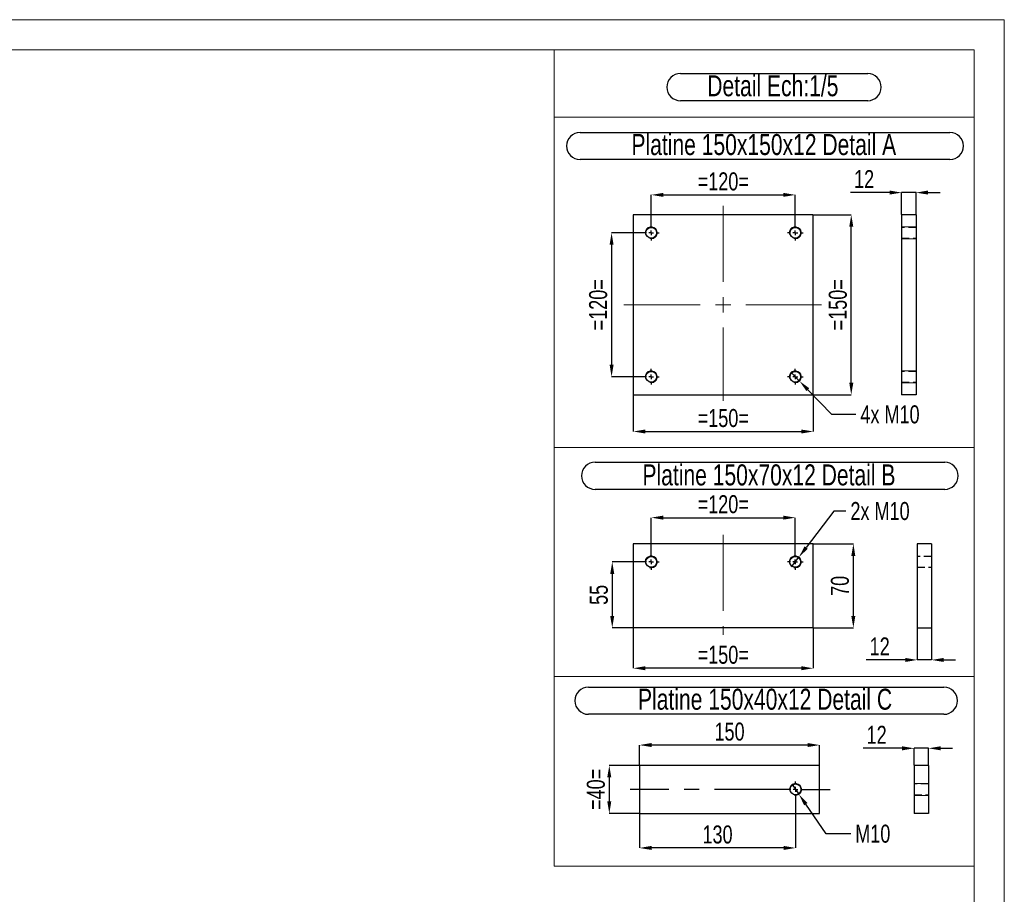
# Model space of a CAD drawing. Header units: millimetres. Extents: x 0 to 841, y 0 to 594.
# Tile 8 of 8: x 677 to 841, y 448 to 594. Entities that reach past the tile are written whole.
import ezdxf

# ---------------------------------------------------------------- set-up
doc = ezdxf.new("R2010")
doc.units = ezdxf.units.MM
doc.header["$PDSIZE"] = -1
doc.linetypes.add('CENTERX2', pattern=[20.32, 12.7, -2.54, 2.54, -2.54])
doc.linetypes.add('HIDDEN', pattern=[1.905, 1.27, -0.635])
for name, color, linetype in [('COTES', 1, 'Continuous'), ('NOTES', 6, 'Continuous'), ('TRAIT-MIXTES', 3, 'CENTERX2'), ('TRAIT-TIRET', 2, 'HIDDEN')]:
    doc.layers.add(name, color=color, linetype=linetype)
doc.layers.add('TRAIT-FORT', color=4, linetype='Continuous', lineweight=25)
doc.styles.add('SLDTEXTSTYLE0', font='TXT', dxfattribs={"width": 0.75})
doc.dimstyles.new('SLDDIMSTYLE4', dxfattribs={"dimtxt": 3, "dimasz": 2, "dimexe": 0, "dimexo": 0.0625, "dimgap": 0.75, "dimtad": 1, "dimdec": 0, "dimlfac": 5, "dimrnd": 1e-09, "dimzin": 12, "dimdsep": 46, "dimtxsty": 'SLDTEXTSTYLE0', "dimsah": 1, "dimcen": 0.09, "dimadec": 0, "dimazin": 3, "dimtfac": 1, "dimtdec": 0, "dimtofl": 0, "dimtmove": 0, "dimatfit": 3, "dimfxl": 1, "dimfrac": 2, "dimtolj": 1, "dimtzin": 12, "dimarcsym": 0})
doc.dimstyles.new('SLDDIMSTYLE5', dxfattribs={"dimtxt": 3, "dimasz": 2, "dimexe": 0, "dimexo": 0.0625, "dimgap": 0.75, "dimtad": 0, "dimtih": 1, "dimtoh": 1, "dimdec": 0, "dimlfac": 5, "dimrnd": 1e-09, "dimzin": 12, "dimdsep": 46, "dimtxsty": 'SLDTEXTSTYLE0', "dimblk1": 'NONE', "dimsah": 1, "dimcen": 0, "dimadec": 0, "dimazin": 3, "dimtfac": 1, "dimtdec": 0, "dimtmove": 0, "dimatfit": 3, "dimldrblk": 'NONE', "dimfxl": 1, "dimfrac": 2, "dimtolj": 1, "dimtzin": 12, "dimarcsym": 0})
doc.dimstyles.new('SLDDIMSTYLE6', dxfattribs={"dimtxt": 3, "dimasz": 2, "dimexe": 0, "dimexo": 0.0625, "dimgap": 0.75, "dimtad": 1, "dimdec": 0, "dimlfac": 5, "dimrnd": 1e-09, "dimzin": 12, "dimdsep": 46, "dimtxsty": 'SLDTEXTSTYLE0', "dimsah": 1, "dimcen": 0.09, "dimadec": 0, "dimazin": 3, "dimtfac": 1, "dimtdec": 0, "dimtmove": 0, "dimatfit": 0, "dimfxl": 1, "dimfrac": 2, "dimtolj": 1, "dimtzin": 12, "dimarcsym": 0})

# ---------------------------------------------------------------- blocks, each defined once
blk = doc.blocks.new('SW_NOTE_1')
at = {"layer": 'NOTES', "color": 0}
for p, q in [((-0.03, 4.79), (31.17, 4.79)), ((31.17, 0.27), (-0.03, 0.27))]:
    blk.add_line(p, q, dxfattribs=at)
for centre, start, end in [((-0.03, 2.53), 90, 270), ((31.17, 2.53), 270, 90)]:
    blk.add_arc(centre, 2.26, start, end, dxfattribs=at)
at = {"layer": 'NOTES', "color": 0, "insert": (15.37, 4.51), "char_height": 3.5, "attachment_point": 2, "style": 'SLDTEXTSTYLE0'}
blk.add_mtext('Detail Ech:1/5', dxfattribs=at)
blk = doc.blocks.new('_D_11')
at = {"layer": 'COTES', "color": 0, "lineweight": -2, "transparency": 16777216}
for p, q in [((780.82, 558.48), (775.57, 558.48)), ((775.57, 556.48), (775.57, 536.48)), ((780.82, 534.48), (775.57, 534.48))]:
    blk.add_line(p, q, dxfattribs=at)
at = {"layer": 'COTES', "color": 0, "transparency": 16777216}
for points in [[(775.24, 556.48), (775.9, 556.48), (775.57, 558.48)], [(775.24, 536.48), (775.9, 536.48), (775.57, 534.48)]]:
    blk.add_solid(points, dxfattribs=at)
at = {"layer": 'Defpoints', "color": 0, "transparency": 16777216}
for p in [(780.88, 558.48), (775.57, 534.48), (780.88, 534.48)]:
    blk.add_point(p, dxfattribs=at)
at = {"layer": 'COTES', "color": 0, "transparency": 16777216, "insert": (771.82, 546.48), "char_height": 3, "attachment_point": 2, "rotation": 90, "style": 'SLDTEXTSTYLE0'}
blk.add_mtext('\\A1;=120=', dxfattribs=at)
blk = doc.blocks.new('_D_12')
at = {"layer": 'COTES', "color": 0, "lineweight": -2, "transparency": 16777216}
for p, q in [((809.24, 561.48), (815.5, 561.48)), ((815.5, 533.48), (815.5, 559.48)), ((809.24, 531.48), (815.5, 531.48))]:
    blk.add_line(p, q, dxfattribs=at)
at = {"layer": 'COTES', "color": 0, "transparency": 16777216}
for points in [[(815.17, 559.48), (815.84, 559.48), (815.5, 561.48)], [(815.17, 533.48), (815.84, 533.48), (815.5, 531.48)]]:
    blk.add_solid(points, dxfattribs=at)
at = {"layer": 'Defpoints', "color": 0, "transparency": 16777216}
for p in [(809.18, 561.48), (815.5, 561.48), (809.18, 531.48)]:
    blk.add_point(p, dxfattribs=at)
at = {"layer": 'COTES', "color": 0, "transparency": 16777216, "insert": (811.75, 546.48), "char_height": 3, "attachment_point": 2, "rotation": 90, "style": 'SLDTEXTSTYLE0'}
blk.add_mtext('\\A1;=150=', dxfattribs=at)
blk = doc.blocks.new('_D_13')
at = {"layer": 'COTES', "color": 0, "lineweight": -2, "transparency": 16777216}
for p, q in [((782.18, 559.85), (782.18, 564.8)), ((784.18, 564.8), (804.18, 564.8)), ((806.18, 559.85), (806.18, 564.8))]:
    blk.add_line(p, q, dxfattribs=at)
at = {"layer": 'COTES', "color": 0, "transparency": 16777216}
for points in [[(784.18, 565.13), (784.18, 564.47), (782.18, 564.8)], [(804.18, 565.13), (804.18, 564.47), (806.18, 564.8)]]:
    blk.add_solid(points, dxfattribs=at)
at = {"layer": 'Defpoints', "color": 0, "transparency": 16777216}
for p in [(806.18, 564.8), (782.18, 559.78), (806.18, 559.78)]:
    blk.add_point(p, dxfattribs=at)
at = {"layer": 'COTES', "color": 0, "transparency": 16777216, "insert": (794.18, 568.55), "char_height": 3, "attachment_point": 2, "style": 'SLDTEXTSTYLE0'}
blk.add_mtext('\\A1;=120=', dxfattribs=at)
blk = doc.blocks.new('_D_14')
at = {"layer": 'COTES', "color": 0, "lineweight": -2, "transparency": 16777216}
for p, q in [((779.18, 531.42), (779.18, 525.36)), ((809.18, 531.42), (809.18, 525.36)), ((781.18, 525.36), (807.18, 525.36))]:
    blk.add_line(p, q, dxfattribs=at)
at = {"layer": 'COTES', "color": 0, "transparency": 16777216}
for points in [[(781.18, 525.69), (781.18, 525.03), (779.18, 525.36)], [(807.18, 525.69), (807.18, 525.03), (809.18, 525.36)]]:
    blk.add_solid(points, dxfattribs=at)
at = {"layer": 'Defpoints', "color": 0, "transparency": 16777216}
for p in [(779.18, 531.48), (809.18, 531.48), (809.18, 525.36)]:
    blk.add_point(p, dxfattribs=at)
at = {"layer": 'COTES', "color": 0, "transparency": 16777216, "insert": (794.18, 529.11), "char_height": 3, "attachment_point": 2, "style": 'SLDTEXTSTYLE0'}
blk.add_mtext('\\A1;=150=', dxfattribs=at)
blk = doc.blocks.new('_D_15')
at = {"layer": 'COTES', "color": 0, "lineweight": -2, "transparency": 16777216}
for p, q in [((805.49, 535.2), (806.88, 533.77)), ((812.26, 528.22), (808.27, 532.33)), ((816.27, 528.22), (812.26, 528.22))]:
    blk.add_line(p, q, dxfattribs=at)
at = {"layer": 'COTES', "color": 0, "transparency": 16777216}
blk.add_solid([(808.51, 532.56), (808.03, 532.1), (806.88, 533.77)], dxfattribs=at)
at = {"layer": 'Defpoints', "color": 0, "transparency": 16777216}
for p in [(805.49, 535.2), (806.88, 533.77)]:
    blk.add_point(p, dxfattribs=at)
at = {"layer": 'COTES', "color": 0, "transparency": 16777216, "insert": (817.02, 529.72), "char_height": 3, "attachment_point": 1, "style": 'SLDTEXTSTYLE0'}
blk.add_mtext('\\A1;4x M10', dxfattribs=at)
blk = doc.blocks.new('_None')
blk = doc.blocks.new('SW_NOTE_30')
at = {"layer": 'NOTES', "color": 0}
for p, q in [((-0.05, 4.79), (61.59, 4.79)), ((61.59, 0.26), (-0.05, 0.26))]:
    blk.add_line(p, q, dxfattribs=at)
for centre, start, end in [((-0.05, 2.52), 90, 270), ((61.59, 2.52), 270, 90)]:
    blk.add_arc(centre, 2.26, start, end, dxfattribs=at)
at = {"layer": 'NOTES', "color": 0, "insert": (30.57, 4.51), "char_height": 3.5, "attachment_point": 2, "style": 'SLDTEXTSTYLE0'}
blk.add_mtext('Platine 150x150x12 Detail A', dxfattribs=at)
blk = doc.blocks.new('SW_CENTERMARKSYMBOL_0')
at = {"layer": 'TRAIT-MIXTES', "color": 0}
for p, q in [((-0.8, 0), (-1.3, 0)), ((0, 0), (-0.4, 0)), ((0, 0.8), (0, 1.3)), ((0, 0), (0, 0.4)), ((0, 0), (0, -0.4)), ((0, 0), (0.4, 0)), ((0.8, 0), (1.3, 0)), ((0, -0.8), (0, -1.3))]:
    blk.add_line(p, q, dxfattribs=at)
blk = doc.blocks.new('SW_CENTERMARKSYMBOL_1')
at = {"layer": 'TRAIT-MIXTES', "color": 0}
for p, q in [((-0.8, 0), (-1.3, 0)), ((0, 0), (-0.4, 0)), ((0, 0.8), (0, 1.3)), ((0, 0), (0, 0.4)), ((0, 0), (0, -0.4)), ((0, 0), (0.4, 0)), ((0.8, 0), (1.3, 0)), ((0, -0.8), (0, -1.3))]:
    blk.add_line(p, q, dxfattribs=at)
blk = doc.blocks.new('SW_CENTERMARKSYMBOL_2')
at = {"layer": 'TRAIT-MIXTES', "color": 0}
for p, q in [((-0.8, 0), (-1.3, 0)), ((0, 0), (-0.4, 0)), ((0, 0.8), (0, 1.3)), ((0, 0), (0, 0.4)), ((0, 0), (0, -0.4)), ((0, 0), (0.4, 0)), ((0.8, 0), (1.3, 0)), ((0, -0.8), (0, -1.3))]:
    blk.add_line(p, q, dxfattribs=at)
blk = doc.blocks.new('SW_CENTERMARKSYMBOL_3')
at = {"layer": 'TRAIT-MIXTES', "color": 0}
for p, q in [((-0.8, 0), (-1.3, 0)), ((0, 0), (-0.4, 0)), ((0, 0.8), (0, 1.3)), ((0, 0), (0, 0.4)), ((0, 0), (0, -0.4)), ((0, 0), (0.4, 0)), ((0.8, 0), (1.3, 0)), ((0, -0.8), (0, -1.3))]:
    blk.add_line(p, q, dxfattribs=at)
blk = doc.blocks.new('_D_16')
at = {"layer": 'COTES', "color": 0, "lineweight": -2, "transparency": 16777216}
for p, q in [((806.22, 464.35), (806.22, 455.95)), ((780.22, 461.65), (780.22, 455.95)), ((804.22, 455.95), (782.22, 455.95))]:
    blk.add_line(p, q, dxfattribs=at)
at = {"layer": 'COTES', "color": 0, "transparency": 16777216}
for points in [[(782.22, 456.29), (782.22, 455.62), (780.22, 455.95)], [(804.22, 456.29), (804.22, 455.62), (806.22, 455.95)]]:
    blk.add_solid(points, dxfattribs=at)
at = {"layer": 'Defpoints', "color": 0, "transparency": 16777216}
for p in [(806.22, 464.41), (780.22, 461.71), (780.22, 455.95)]:
    blk.add_point(p, dxfattribs=at)
at = {"layer": 'COTES', "color": 0, "transparency": 16777216, "insert": (793.22, 459.7), "char_height": 3, "attachment_point": 2, "style": 'SLDTEXTSTYLE0'}
blk.add_mtext('\\A1;130', dxfattribs=at)
blk = doc.blocks.new('_D_17')
at = {"layer": 'COTES', "color": 0, "lineweight": -2, "transparency": 16777216}
for p, q in [((780.22, 469.77), (780.22, 473.1)), ((808.22, 473.1), (782.22, 473.1)), ((810.22, 469.77), (810.22, 473.1))]:
    blk.add_line(p, q, dxfattribs=at)
at = {"layer": 'COTES', "color": 0, "transparency": 16777216}
for points in [[(782.22, 473.44), (782.22, 472.77), (780.22, 473.1)], [(808.22, 473.44), (808.22, 472.77), (810.22, 473.1)]]:
    blk.add_solid(points, dxfattribs=at)
at = {"layer": 'Defpoints', "color": 0, "transparency": 16777216}
for p in [(780.22, 473.1), (780.22, 469.71), (810.22, 469.71)]:
    blk.add_point(p, dxfattribs=at)
at = {"layer": 'COTES', "color": 0, "transparency": 16777216, "insert": (795.22, 476.85), "char_height": 3, "attachment_point": 2, "style": 'SLDTEXTSTYLE0'}
blk.add_mtext('\\A1;150', dxfattribs=at)
blk = doc.blocks.new('_D_18')
at = {"layer": 'COTES', "color": 0, "lineweight": -2, "transparency": 16777216}
for p, q in [((780.15, 469.71), (775.19, 469.71)), ((775.19, 467.71), (775.19, 463.71)), ((780.15, 461.71), (775.19, 461.71))]:
    blk.add_line(p, q, dxfattribs=at)
at = {"layer": 'COTES', "color": 0, "transparency": 16777216}
for points in [[(774.85, 467.71), (775.52, 467.71), (775.19, 469.71)], [(774.85, 463.71), (775.52, 463.71), (775.19, 461.71)]]:
    blk.add_solid(points, dxfattribs=at)
at = {"layer": 'Defpoints', "color": 0, "transparency": 16777216}
for p in [(780.22, 469.71), (775.19, 461.71), (780.22, 461.71)]:
    blk.add_point(p, dxfattribs=at)
at = {"layer": 'COTES', "color": 0, "transparency": 16777216, "insert": (771.44, 465.71), "char_height": 3, "attachment_point": 2, "rotation": 90, "style": 'SLDTEXTSTYLE0'}
blk.add_mtext('\\A1;=40=', dxfattribs=at)
blk = doc.blocks.new('_D_19')
at = {"layer": 'COTES', "color": 0, "lineweight": -2, "transparency": 16777216}
for p, q in [((805.65, 466.54), (806.78, 464.89)), ((811.31, 458.33), (807.92, 463.24)), ((815.41, 458.33), (811.31, 458.33))]:
    blk.add_line(p, q, dxfattribs=at)
at = {"layer": 'COTES', "color": 0, "transparency": 16777216}
blk.add_solid([(808.2, 463.43), (807.65, 463.05), (806.78, 464.89)], dxfattribs=at)
at = {"layer": 'Defpoints', "color": 0, "transparency": 16777216}
for p in [(805.65, 466.54), (806.78, 464.89)]:
    blk.add_point(p, dxfattribs=at)
at = {"layer": 'COTES', "color": 0, "transparency": 16777216, "insert": (816.16, 459.83), "char_height": 3, "attachment_point": 1, "style": 'SLDTEXTSTYLE0'}
blk.add_mtext('\\A1;M10', dxfattribs=at)
blk = doc.blocks.new('SW_NOTE_31')
at = {"layer": 'NOTES', "color": 0}
for p, q in [((-0.07, 4.78), (59.18, 4.78)), ((59.18, 0.25), (-0.07, 0.25))]:
    blk.add_line(p, q, dxfattribs=at)
for centre, start, end in [((-0.07, 2.51), 90, 270), ((59.18, 2.51), 270, 90)]:
    blk.add_arc(centre, 2.26, start, end, dxfattribs=at)
at = {"layer": 'NOTES', "color": 0, "insert": (29.37, 4.51), "char_height": 3.5, "attachment_point": 2, "style": 'SLDTEXTSTYLE0'}
blk.add_mtext('Platine 150x40x12 Detail C', dxfattribs=at)
blk = doc.blocks.new('SW_CENTERMARKSYMBOL_4')
at = {"layer": 'TRAIT-MIXTES', "color": 0}
for p, q in [((-0.8, 0), (-27.53, 0)), ((0, 0), (-0.4, 0)), ((0, 0.8), (0, 1.3)), ((0, 0), (0, 0.4)), ((0, 0), (0, -0.4)), ((0, 0), (0.4, 0)), ((0.8, 0), (5.78, 0)), ((0, -0.8), (0, -1.3))]:
    blk.add_line(p, q, dxfattribs=at)
blk = doc.blocks.new('_D_20')
at = {"layer": 'COTES', "color": 0, "lineweight": -2, "transparency": 16777216}
for p, q in [((782.17, 504.99), (782.17, 511)), ((784.17, 511), (804.17, 511)), ((806.17, 504.99), (806.17, 511))]:
    blk.add_line(p, q, dxfattribs=at)
at = {"layer": 'COTES', "color": 0, "transparency": 16777216}
for points in [[(784.17, 511.34), (784.17, 510.67), (782.17, 511)], [(804.17, 511.34), (804.17, 510.67), (806.17, 511)]]:
    blk.add_solid(points, dxfattribs=at)
at = {"layer": 'Defpoints', "color": 0, "transparency": 16777216}
for p in [(806.17, 511), (782.17, 504.93), (806.17, 504.93)]:
    blk.add_point(p, dxfattribs=at)
at = {"layer": 'COTES', "color": 0, "transparency": 16777216, "insert": (794.17, 514.75), "char_height": 3, "attachment_point": 2, "style": 'SLDTEXTSTYLE0'}
blk.add_mtext('\\A1;=120=', dxfattribs=at)
blk = doc.blocks.new('_D_21')
at = {"layer": 'COTES', "color": 0, "lineweight": -2, "transparency": 16777216}
for p, q in [((779.17, 492.56), (779.17, 485.9)), ((809.17, 492.56), (809.17, 485.9)), ((807.17, 485.9), (781.17, 485.9))]:
    blk.add_line(p, q, dxfattribs=at)
at = {"layer": 'COTES', "color": 0, "transparency": 16777216}
for points in [[(781.17, 486.24), (781.17, 485.57), (779.17, 485.9)], [(807.17, 486.24), (807.17, 485.57), (809.17, 485.9)]]:
    blk.add_solid(points, dxfattribs=at)
at = {"layer": 'Defpoints', "color": 0, "transparency": 16777216}
for p in [(779.17, 492.63), (809.17, 492.63), (779.17, 485.9)]:
    blk.add_point(p, dxfattribs=at)
at = {"layer": 'COTES', "color": 0, "transparency": 16777216, "insert": (794.17, 489.65), "char_height": 3, "attachment_point": 2, "style": 'SLDTEXTSTYLE0'}
blk.add_mtext('\\A1;=150=', dxfattribs=at)
blk = doc.blocks.new('_D_22')
at = {"layer": 'COTES', "color": 0, "lineweight": -2, "transparency": 16777216}
for p, q in [((780.81, 503.63), (775.68, 503.63)), ((775.68, 501.63), (775.68, 494.63)), ((779.11, 492.63), (775.68, 492.63))]:
    blk.add_line(p, q, dxfattribs=at)
at = {"layer": 'COTES', "color": 0, "transparency": 16777216}
for points in [[(775.34, 501.63), (776.01, 501.63), (775.68, 503.63)], [(775.34, 494.63), (776.01, 494.63), (775.68, 492.63)]]:
    blk.add_solid(points, dxfattribs=at)
at = {"layer": 'Defpoints', "color": 0, "transparency": 16777216}
for p in [(780.87, 503.63), (775.68, 492.63), (779.17, 492.63)]:
    blk.add_point(p, dxfattribs=at)
at = {"layer": 'COTES', "color": 0, "transparency": 16777216, "insert": (771.93, 498.13), "char_height": 3, "attachment_point": 2, "rotation": 90, "style": 'SLDTEXTSTYLE0'}
blk.add_mtext('\\A1;55', dxfattribs=at)
blk = doc.blocks.new('_D_23')
at = {"layer": 'COTES', "color": 0, "lineweight": -2, "transparency": 16777216}
for p, q in [((809.23, 506.63), (815.85, 506.63)), ((815.85, 494.63), (815.85, 504.63)), ((809.23, 492.63), (815.85, 492.63))]:
    blk.add_line(p, q, dxfattribs=at)
at = {"layer": 'COTES', "color": 0, "transparency": 16777216}
for points in [[(815.51, 504.63), (816.18, 504.63), (815.85, 506.63)], [(815.51, 494.63), (816.18, 494.63), (815.85, 492.63)]]:
    blk.add_solid(points, dxfattribs=at)
at = {"layer": 'Defpoints', "color": 0, "transparency": 16777216}
for p in [(809.17, 506.63), (815.85, 506.63), (809.17, 492.63)]:
    blk.add_point(p, dxfattribs=at)
at = {"layer": 'COTES', "color": 0, "transparency": 16777216, "insert": (812.1, 499.63), "char_height": 3, "attachment_point": 2, "rotation": 90, "style": 'SLDTEXTSTYLE0'}
blk.add_mtext('\\A1;70', dxfattribs=at)
blk = doc.blocks.new('_D_24')
at = {"layer": 'COTES', "color": 0, "lineweight": -2, "transparency": 16777216}
for p, q in [((812.61, 512.11), (807.99, 506.02)), ((814.61, 512.11), (812.61, 512.11)), ((805.57, 502.83), (806.78, 504.42))]:
    blk.add_line(p, q, dxfattribs=at)
at = {"layer": 'COTES', "color": 0, "transparency": 16777216}
blk.add_solid([(807.72, 506.22), (808.25, 505.81), (806.78, 504.42)], dxfattribs=at)
at = {"layer": 'Defpoints', "color": 0, "transparency": 16777216}
for p in [(806.78, 504.42), (805.57, 502.83)]:
    blk.add_point(p, dxfattribs=at)
at = {"layer": 'COTES', "color": 0, "transparency": 16777216, "insert": (815.36, 513.61), "char_height": 3, "attachment_point": 1, "style": 'SLDTEXTSTYLE0'}
blk.add_mtext('\\A1;2x M10', dxfattribs=at)
blk = doc.blocks.new('SW_NOTE_32')
at = {"layer": 'NOTES', "color": 0}
for p, q in [((-0.09, 4.88), (58.15, 4.88)), ((58.15, 0.35), (-0.09, 0.35))]:
    blk.add_line(p, q, dxfattribs=at)
for centre, start, end in [((-0.09, 2.61), 90, 270), ((58.15, 2.61), 270, 90)]:
    blk.add_arc(centre, 2.26, start, end, dxfattribs=at)
at = {"layer": 'NOTES', "color": 0, "insert": (28.87, 4.51), "char_height": 3.5, "attachment_point": 2, "style": 'SLDTEXTSTYLE0'}
blk.add_mtext('Platine 150x70x12 Detail B', dxfattribs=at)
blk = doc.blocks.new('SW_CENTERMARKSYMBOL_5')
at = {"layer": 'TRAIT-MIXTES', "color": 0}
for p, q in [((-0.8, 0), (-1.3, 0)), ((0, 0), (-0.4, 0)), ((0, 0.8), (0, 1.3)), ((0, 0), (0, 0.4)), ((0, 0), (0, -0.4)), ((0, 0), (0.4, 0)), ((0.8, 0), (1.3, 0)), ((0, -0.8), (0, -1.3))]:
    blk.add_line(p, q, dxfattribs=at)
blk = doc.blocks.new('SW_CENTERMARKSYMBOL_6')
at = {"layer": 'TRAIT-MIXTES', "color": 0}
for p, q in [((-0.8, 0), (-1.3, 0)), ((0, 0), (-0.4, 0)), ((0, 0.8), (0, 1.3)), ((0, 0), (0, 0.4)), ((0, 0), (0, -0.4)), ((0, 0), (0.4, 0)), ((0.8, 0), (1.3, 0)), ((0, -0.8), (0, -1.3))]:
    blk.add_line(p, q, dxfattribs=at)
blk = doc.blocks.new('_D_25')
at = {"layer": 'COTES', "color": 0, "lineweight": -2, "transparency": 16777216}
for p, q in [((821.89, 565.18), (815.39, 565.18)), ((823.89, 561.55), (823.89, 565.18)), ((826.29, 565.18), (823.89, 565.18)), ((826.29, 561.55), (826.29, 565.18)), ((828.29, 565.18), (830.29, 565.18))]:
    blk.add_line(p, q, dxfattribs=at)
at = {"layer": 'COTES', "color": 0, "transparency": 16777216}
for points in [[(821.89, 565.52), (821.89, 564.85), (823.89, 565.18)], [(828.29, 565.52), (828.29, 564.85), (826.29, 565.18)]]:
    blk.add_solid(points, dxfattribs=at)
at = {"layer": 'Defpoints', "color": 0, "transparency": 16777216}
for p in [(823.89, 565.18), (823.89, 561.48), (826.29, 561.48)]:
    blk.add_point(p, dxfattribs=at)
at = {"layer": 'COTES', "color": 0, "transparency": 16777216, "insert": (817.64, 568.93), "char_height": 3, "attachment_point": 2, "style": 'SLDTEXTSTYLE0'}
blk.add_mtext('\\A1;12', dxfattribs=at)
blk = doc.blocks.new('_D_26')
at = {"layer": 'COTES', "color": 0, "lineweight": -2, "transparency": 16777216}
for p, q in [((826.49, 506.56), (826.49, 487.29)), ((828.89, 506.56), (828.89, 487.29)), ((824.49, 487.29), (817.99, 487.29)), ((828.89, 487.29), (826.49, 487.29)), ((830.89, 487.29), (832.89, 487.29))]:
    blk.add_line(p, q, dxfattribs=at)
at = {"layer": 'COTES', "color": 0, "transparency": 16777216}
for points in [[(824.49, 487.62), (824.49, 486.95), (826.49, 487.29)], [(830.89, 487.62), (830.89, 486.95), (828.89, 487.29)]]:
    blk.add_solid(points, dxfattribs=at)
at = {"layer": 'Defpoints', "color": 0, "transparency": 16777216}
for p in [(826.49, 506.63), (828.89, 506.63), (826.49, 487.29)]:
    blk.add_point(p, dxfattribs=at)
at = {"layer": 'COTES', "color": 0, "transparency": 16777216, "insert": (820.24, 491.04), "char_height": 3, "attachment_point": 2, "style": 'SLDTEXTSTYLE0'}
blk.add_mtext('\\A1;12', dxfattribs=at)
blk = doc.blocks.new('_D_27')
at = {"layer": 'COTES', "color": 0, "lineweight": -2, "transparency": 16777216}
for p, q in [((823.98, 472.56), (817.48, 472.56)), ((825.98, 469.77), (825.98, 472.56)), ((828.38, 472.56), (825.98, 472.56)), ((828.38, 469.77), (828.38, 472.56)), ((830.38, 472.56), (832.38, 472.56))]:
    blk.add_line(p, q, dxfattribs=at)
at = {"layer": 'COTES', "color": 0, "transparency": 16777216}
for points in [[(823.98, 472.89), (823.98, 472.22), (825.98, 472.56)], [(830.38, 472.89), (830.38, 472.22), (828.38, 472.56)]]:
    blk.add_solid(points, dxfattribs=at)
at = {"layer": 'Defpoints', "color": 0, "transparency": 16777216}
for p in [(825.98, 472.56), (825.98, 469.71), (828.38, 469.71)]:
    blk.add_point(p, dxfattribs=at)
at = {"layer": 'COTES', "color": 0, "transparency": 16777216, "insert": (819.73, 476.31), "char_height": 3, "attachment_point": 2, "style": 'SLDTEXTSTYLE0'}
blk.add_mtext('\\A1;12', dxfattribs=at)

msp = doc.modelspace()

# ---------------------------------------------------------------- linework, layer by layer
at = {"lineweight": 18}
for p, q in [((841, 594), (0, 594)), ((841, 594), (841, 0)), ((836, 589), (5, 589)), ((836, 589), (765.98, 589)), ((765.98, 589), (765.98, 577.74)), ((836, 589), (836, 577.74)), ((836, 589), (836, 5)), ((836, 577.74), (765.98, 577.74)), ((765.98, 577.74), (836, 577.74)), ((765.98, 577.74), (765.98, 522.67)), ((836, 577.74), (836, 522.67)), ((826.29, 559.48), (823.89, 559.48)), ((826.29, 559.48), (823.89, 559.48)), ((826.29, 557.48), (823.89, 557.48)), ((826.29, 557.48), (823.89, 557.48)), ((826.29, 535.48), (823.89, 535.48)), ((826.29, 535.48), (823.89, 535.48)), ((826.29, 533.48), (823.89, 533.48)), ((826.29, 533.48), (823.89, 533.48)), ((765.98, 522.67), (836, 522.67)), ((836, 522.67), (765.98, 522.67)), ((765.98, 522.67), (765.98, 484.51)), ((836, 522.67), (836, 484.51)), ((836, 484.51), (765.98, 484.51)), ((765.98, 484.51), (836, 484.51)), ((765.98, 484.51), (765.98, 452.91)), ((836, 484.51), (836, 452.91)), ((828.38, 466.71), (825.98, 466.71)), ((828.38, 464.71), (825.98, 464.71)), ((765.98, 452.91), (836, 452.91))]:
    msp.add_line(p, q, dxfattribs=at)
for centre in [(782.18, 558.48), (806.18, 558.48), (782.18, 534.48), (806.18, 534.48), (782.17, 503.63), (806.17, 503.63), (806.22, 465.71)]:
    msp.add_arc(centre, 1, 255, 195, dxfattribs=at)
at = {"layer": 'TRAIT-FORT', "lineweight": 25}
for p, q in [((779.18, 561.48), (779.18, 531.48)), ((809.18, 561.48), (779.18, 561.48)), ((809.18, 531.48), (809.18, 561.48)), ((826.29, 561.48), (823.89, 561.48)), ((823.89, 561.48), (823.89, 531.48)), ((826.29, 561.48), (826.29, 531.48)), ((779.18, 531.48), (809.18, 531.48)), ((826.29, 531.48), (823.89, 531.48)), ((779.17, 506.63), (779.17, 492.63)), ((809.17, 506.63), (779.17, 506.63)), ((809.17, 492.63), (809.17, 506.63)), ((826.49, 506.63), (826.49, 492.63)), ((828.89, 506.63), (826.49, 506.63)), ((828.89, 506.63), (828.89, 492.63)), ((809.17, 492.63), (779.17, 492.63)), ((826.49, 492.63), (828.89, 492.63)), ((810.22, 469.71), (780.22, 469.71)), ((780.22, 469.71), (780.22, 461.71)), ((810.22, 461.71), (810.22, 469.71)), ((825.98, 469.71), (825.98, 461.71)), ((828.38, 469.71), (825.98, 469.71)), ((828.38, 469.71), (828.38, 461.71)), ((780.22, 461.71), (810.22, 461.71)), ((828.38, 461.71), (825.98, 461.71))]:
    msp.add_line(p, q, dxfattribs=at)
for centre in [(782.18, 558.48), (806.18, 558.48), (782.18, 534.48), (806.18, 534.48), (782.17, 503.63), (806.17, 503.63), (806.22, 465.71)]:
    msp.add_circle(centre, 0.9, dxfattribs=at)
at = {"layer": 'TRAIT-MIXTES', "lineweight": 18}
for p, q in [((794.18, 562.99), (794.18, 530.48)), ((777.63, 546.48), (810.57, 546.48)), ((794.17, 508.16), (794.17, 491.45))]:
    msp.add_line(p, q, dxfattribs=at)
at = {"layer": 'TRAIT-TIRET'}
for p, q in [((826.29, 559.38), (823.89, 559.38)), ((823.89, 557.58), (826.29, 557.58)), ((826.29, 535.38), (823.89, 535.38)), ((823.89, 533.58), (826.29, 533.58)), ((828.89, 504.53), (826.49, 504.53)), ((826.49, 502.73), (828.89, 502.73)), ((828.38, 466.61), (825.98, 466.61)), ((825.98, 464.81), (828.38, 464.81))]:
    msp.add_line(p, q, dxfattribs=at)

# ---------------------------------------------------------------- block references
at = {"layer": 'NOTES'}
for name, p in [('SW_NOTE_1', (787.07, 580.23)), ('SW_NOTE_30', (770.36, 570.43)), ('SW_NOTE_32', (772.92, 515.37)), ('SW_NOTE_31', (771.77, 477.98))]:
    msp.add_blockref(name, p, dxfattribs=at)
at = {"layer": 'TRAIT-MIXTES'}
for name, p in [('SW_CENTERMARKSYMBOL_1', (782.18, 558.48)), ('SW_CENTERMARKSYMBOL_0', (806.18, 558.48)), ('SW_CENTERMARKSYMBOL_2', (782.18, 534.48)), ('SW_CENTERMARKSYMBOL_3', (806.18, 534.48)), ('SW_CENTERMARKSYMBOL_6', (782.17, 503.63)), ('SW_CENTERMARKSYMBOL_5', (806.17, 503.63)), ('SW_CENTERMARKSYMBOL_4', (806.22, 465.71))]:
    msp.add_blockref(name, p, dxfattribs=at)

# ---------------------------------------------------------------- dimensions: what is measured, and where the dimension line sits
at = {"layer": 'COTES'}
for base, p1, p2, picture, middle in [((806.18, 564.8), (782.18, 559.78), (806.18, 559.78), '_D_13', (794.18, 564.8)), ((809.18, 525.36), (779.18, 531.48), (809.18, 531.48), '_D_14', (794.18, 525.36)), ((806.17, 511), (782.17, 504.93), (806.17, 504.93), '_D_20', (794.17, 511)), ((779.17, 485.9), (809.17, 492.63), (779.17, 492.63), '_D_21', (794.17, 485.9))]:
    dim = msp.add_linear_dim(base=base, p1=p1, p2=p2, text='=<>=', dimstyle='SLDDIMSTYLE4', dxfattribs=at)
    dim.commit()
    dim.dimension.update_dxf_attribs({"geometry": picture, "text_midpoint": middle, "dimtype": 160})
for base, p1, p2, picture, middle in [((823.89, 565.18), (826.29, 561.48), (823.89, 561.48), '_D_25', (817.64, 565.18)), ((826.49, 487.29), (828.89, 506.63), (826.49, 506.63), '_D_26', (820.24, 487.29))]:
    dim = msp.add_linear_dim(base=base, p1=p1, p2=p2, dimstyle='SLDDIMSTYLE6', dxfattribs=at)
    dim.commit()
    dim.dimension.update_dxf_attribs({"geometry": picture, "text_midpoint": middle, "dimtype": 160})
for base, p1, p2, dimstyle, picture, middle in [((815.5, 561.48), (809.18, 531.48), (809.18, 561.48), 'SLDDIMSTYLE4', '_D_12', (815.5, 546.48)), ((775.57, 534.48), (780.88, 558.48), (780.88, 534.48), 'SLDDIMSTYLE4', '_D_11', (775.57, 546.48)), ((775.19, 461.71), (780.22, 469.71), (780.22, 461.71), 'SLDDIMSTYLE6', '_D_18', (775.19, 465.71))]:
    dim = msp.add_linear_dim(base=base, p1=p1, p2=p2, angle=90, text='=<>=', dimstyle=dimstyle, dxfattribs=at)
    dim.commit()
    dim.dimension.update_dxf_attribs({"geometry": picture, "text_midpoint": middle, "dimtype": 160})
for p1, p2, text, picture, middle in [((805.49, 535.2), (806.88, 533.77), '4x M10', '_D_15', (822.83, 528.22)), ((805.57, 502.83), (806.78, 504.42), '2x M10', '_D_24', (821.18, 512.11)), ((805.65, 466.54), (806.78, 464.89), 'M10', '_D_19', (818.6, 458.33))]:
    dim = msp.add_diameter_dim_2p(p1=p1, p2=p2, text=text, dimstyle='SLDDIMSTYLE5', override={"dimpost": '<>'}, dxfattribs=at)
    dim.commit()
    dim.dimension.update_dxf_attribs({"geometry": picture, "text_midpoint": middle, "dimtype": 163})
for base, p1, p2, angle, dimstyle, picture, middle in [((815.85, 506.63), (809.17, 492.63), (809.17, 506.63), 90, 'SLDDIMSTYLE4', '_D_23', (815.85, 499.63)), ((775.68, 492.63), (780.87, 503.63), (779.17, 492.63), 90, 'SLDDIMSTYLE4', '_D_22', (775.68, 498.13)), ((780.22, 473.1), (810.22, 469.71), (780.22, 469.71), 0, 'SLDDIMSTYLE4', '_D_17', (795.22, 473.1)), ((825.98, 472.56), (828.38, 469.71), (825.98, 469.71), 0, 'SLDDIMSTYLE6', '_D_27', (819.73, 472.56)), ((780.22, 455.95), (806.22, 464.41), (780.22, 461.71), 0, 'SLDDIMSTYLE4', '_D_16', (793.22, 455.95))]:
    dim = msp.add_linear_dim(base=base, p1=p1, p2=p2, angle=angle, dimstyle=dimstyle, dxfattribs=at)
    dim.commit()
    dim.dimension.update_dxf_attribs({"geometry": picture, "text_midpoint": middle, "dimtype": 160})

doc.saveas('drawing.dxf')
